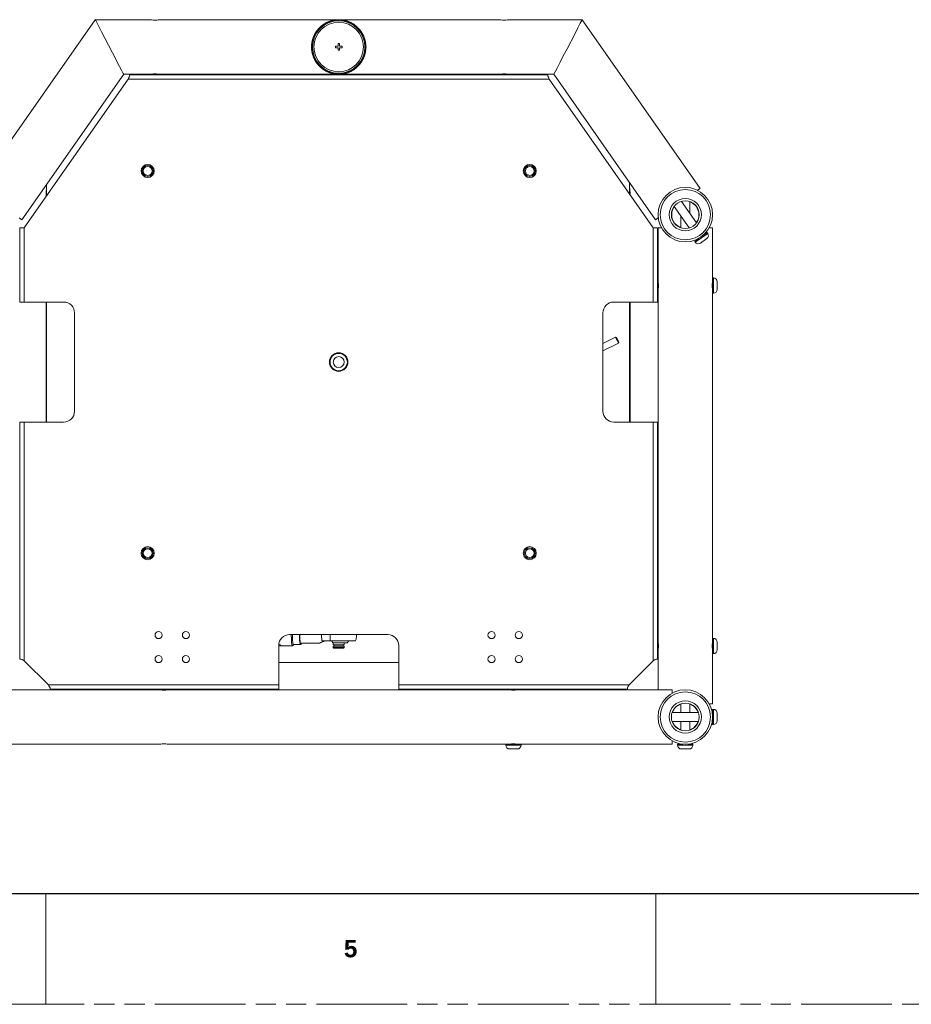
# Model space of a CAD drawing. Header units: millimetres. Extents: x 3925 to 5043, y -86 to 778.
# Tile 22 of 158: x 4338 to 4542, y -86 to 139. Entities that reach past the tile are written whole.
import ezdxf

# ---------------------------------------------------------------- set-up
doc = ezdxf.new("R2010")
doc.units = ezdxf.units.MM
doc.header["$LTSCALE"] = 46.255
doc.linetypes.add('PHANTOM', pattern=[0.8, 0.45, -0.05, 0.1, -0.05, 0.1, -0.05])
doc.layers.get('0').update_dxf_attribs({"linetype": 'CONTINUOUS'})
for name, color, linetype in [('140-154101-0DXF_CONTINUOUS_LINE', 7, 'CONTINUOUS'), ('H30-LEFT-COVDXF_CONTINUOUS_LINE', 7, 'CONTINUOUS'), ('H30-RIGHT-CODXF_CONTINUOUS_LINE', 7, 'CONTINUOUS'), ('H30K-TOP-COVDXF_CONTINUOUS_LINE', 7, 'CONTINUOUS')]:
    doc.layers.add(name, color=color, linetype=linetype)
doc.styles.add('SLDTEXTSTYLE0', font='arialbd.ttf', dxfattribs={"height": 5.5})

msp = doc.modelspace()

# ---------------------------------------------------------------- linework, layer by layer
at = {"color": 7, "linetype": 'Continuous', "lineweight": 30}
msp.add_line((3937.6114, -60.6394), (5029.8114, -60.6394), dxfattribs=at)
at = {"color": 7, "linetype": 'Continuous', "lineweight": 0}
for p, q in [((4344.0114, -60.6394), (4344.0114, -86.0394)), ((4483.7114, -60.6394), (4483.7114, -86.0394))]:
    msp.add_line(p, q, dxfattribs=at)
at = {"color": 7, "linetype": 'PHANTOM', "lineweight": 0}
msp.add_line((3924.9114, -86.0394), (5042.5114, -86.0394), dxfattribs=at)
at = {"layer": '140-154101-0DXF_CONTINUOUS_LINE', "color": 7, "linetype": 'Continuous', "lineweight": 0}
for p, q in [((4355.3324, 139.37), (4328.294, 100.7551)), ((4355.3324, 139.37), (4355.4262, 139.1896)), ((4355.3324, 139.37), (4367.9235, 139.37)), ((4370.0485, 139.37), (4410.6416, 139.37)), ((4406.7909, 137.4866), (4406.6523, 137.525)), ((4406.7548, 137.6259), (4406.7909, 137.4866)), ((4406.9376, 137.6263), (4406.8003, 137.6692)), ((4406.9062, 137.7666), (4406.9376, 137.6263)), ((4407.0889, 137.761), (4406.9531, 137.8084)), ((4407.0621, 137.9023), (4407.0889, 137.761)), ((4407.2445, 137.8906), (4407.1104, 137.9425)), ((4407.2224, 138.0327), (4407.2445, 137.8906)), ((4407.272, 138.0713), (4407.4044, 138.015)), ((4407.387, 138.1578), (4407.4044, 138.015)), ((4407.4378, 138.1947), (4407.5682, 138.134)), ((4407.5555, 138.2773), (4407.5682, 138.134)), ((4407.6076, 138.3126), (4407.7359, 138.2476)), ((4407.728, 138.3912), (4407.7359, 138.2476)), ((4407.7811, 138.4247), (4407.9068, 138.3558)), ((4407.9041, 138.4997), (4407.9073, 138.3559)), ((4407.9583, 138.5311), (4408.0824, 138.4576)), ((4408.0837, 138.6015), (4408.0821, 138.4576)), ((4408.139, 138.6315), (4408.2603, 138.5542)), ((4408.2666, 138.6979), (4408.2603, 138.5542)), ((4408.3228, 138.726), (4408.4415, 138.6446)), ((4408.4526, 138.7881), (4408.4415, 138.6446)), ((4408.5097, 138.8143), (4408.6256, 138.7291)), ((4408.6414, 138.8721), (4408.6256, 138.7291)), ((4408.6994, 138.8963), (4408.8124, 138.8073)), ((4408.8329, 138.9497), (4408.8124, 138.8073)), ((4408.8916, 138.9721), (4409.0017, 138.8794)), ((4409.0269, 139.021), (4409.0017, 138.8794)), ((4409.0863, 139.0414), (4409.1932, 138.9452)), ((4409.2232, 139.0859), (4409.1932, 138.9452)), ((4409.2832, 139.1043), (4409.3869, 139.0046)), ((4409.4214, 139.1442), (4409.3869, 139.0046)), ((4409.4821, 139.1606), (4409.5824, 139.0575)), ((4409.6215, 139.196), (4409.5824, 139.0575)), ((4409.6827, 139.2104), (4409.7795, 139.104)), ((4409.8232, 139.2411), (4409.7795, 139.104)), ((4409.8848, 139.2534), (4409.9781, 139.1439)), ((4410.0263, 139.2795), (4409.9781, 139.1439)), ((4410.0883, 139.2898), (4410.1779, 139.1773)), ((4410.2305, 139.3111), (4410.1779, 139.1773)), ((4410.2928, 139.3194), (4410.3786, 139.204)), ((4410.3786, 139.204), (4410.4357, 139.336)), ((4410.4982, 139.3423), (4410.5802, 139.224)), ((4410.5802, 139.224), (4410.6416, 139.3541)), ((4410.7043, 139.37), (4410.8479, 139.37)), ((4410.7043, 139.3583), (4410.7823, 139.2374)), ((4410.7823, 139.2374), (4410.8479, 139.3654)), ((4410.9107, 139.37), (4411.2612, 139.37)), ((4410.9107, 139.3675), (4410.9847, 139.2441)), ((4410.9847, 139.2441), (4411.0546, 139.3699)), ((4411.1174, 139.3699), (4411.1872, 139.2441)), ((4411.1872, 139.2441), (4411.2612, 139.3675)), ((4411.324, 139.37), (4411.4677, 139.37)), ((4411.324, 139.3654), (4411.3897, 139.2374)), ((4411.3897, 139.2374), (4411.4677, 139.3583)), ((4411.5304, 139.37), (4447.9235, 139.37)), ((4411.5304, 139.3541), (4411.5918, 139.224)), ((4411.5918, 139.224), (4411.6737, 139.3423)), ((4411.7363, 139.336), (4411.7933, 139.204)), ((4411.7933, 139.204), (4411.8792, 139.3194)), ((4411.9941, 139.1773), (4411.9414, 139.3111)), ((4411.9941, 139.1773), (4412.0837, 139.2898)), ((4412.1939, 139.1439), (4412.1457, 139.2795)), ((4412.1939, 139.1439), (4412.2871, 139.2534)), ((4412.3924, 139.104), (4412.3487, 139.2411)), ((4412.3924, 139.104), (4412.4893, 139.2104)), ((4412.5896, 139.0575), (4412.5504, 139.196)), ((4412.5896, 139.0575), (4412.6899, 139.1606)), ((4412.7851, 139.0046), (4412.7505, 139.1442)), ((4412.7851, 139.0046), (4412.8887, 139.1043)), ((4412.9787, 138.9452), (4412.9488, 139.0859)), ((4412.9787, 138.9452), (4413.0856, 139.0414)), ((4413.1703, 138.8794), (4413.145, 139.021)), ((4413.1703, 138.8794), (4413.2803, 138.9721)), ((4413.3596, 138.8073), (4413.339, 138.9497)), ((4413.3596, 138.8073), (4413.4726, 138.8963)), ((4413.5464, 138.7291), (4413.5305, 138.8721)), ((4413.5464, 138.7291), (4413.6623, 138.8143)), ((4413.7305, 138.6446), (4413.7194, 138.7881)), ((4413.7305, 138.6446), (4413.8491, 138.726)), ((4413.9117, 138.5542), (4413.9054, 138.6979)), ((4413.9117, 138.5542), (4414.033, 138.6315)), ((4414.0898, 138.4576), (4414.0882, 138.6015)), ((4414.089, 138.4576), (4414.2136, 138.5311)), ((4414.2647, 138.3559), (4414.2678, 138.4997)), ((4414.2663, 138.3558), (4414.3908, 138.4247)), ((4414.436, 138.2476), (4414.444, 138.3912)), ((4414.436, 138.2476), (4414.5644, 138.3126)), ((4414.6037, 138.134), (4414.6164, 138.2773)), ((4414.6037, 138.134), (4414.7342, 138.1947)), ((4414.7676, 138.015), (4414.785, 138.1578)), ((4414.7676, 138.015), (4414.9, 138.0713)), ((4414.9274, 137.8906), (4414.9495, 138.0327)), ((4415.0616, 137.9425), (4414.9274, 137.8906)), ((4415.0831, 137.761), (4415.1099, 137.9023)), ((4415.2189, 137.8084), (4415.0831, 137.761)), ((4415.2343, 137.6263), (4415.2658, 137.7666)), ((4415.3716, 137.6692), (4415.2343, 137.6263)), ((4415.3811, 137.4866), (4415.4171, 137.6259)), ((4415.5197, 137.525), (4415.3811, 137.4866)), ((4450.0485, 139.37), (4466.8395, 139.37)), ((4493.878, 100.7551), (4466.8395, 139.37)), ((4405.3618, 135.2992), (4405.2197, 135.2763)), ((4405.3618, 135.2992), (4405.2709, 135.4107)), ((4405.437, 135.4873), (4405.2942, 135.4691)), ((4405.437, 135.4873), (4405.3498, 135.6018)), ((4405.5183, 135.6727), (4405.3751, 135.6593)), ((4405.5183, 135.6727), (4405.435, 135.7901)), ((4405.6058, 135.8554), (4405.4622, 135.8467)), ((4405.6058, 135.8554), (4405.5264, 135.9754)), ((4405.6992, 136.0351), (4405.5554, 136.0312)), ((4405.6992, 136.0351), (4405.6239, 136.1577)), ((4405.7985, 136.2116), (4405.6546, 136.2124)), ((4405.7985, 136.212), (4405.7273, 136.3366)), ((4405.9036, 136.3848), (4405.7599, 136.3903)), ((4405.9036, 136.3848), (4405.8366, 136.512)), ((4406.0144, 136.5543), (4405.8709, 136.5646)), ((4406.0144, 136.5543), (4405.9516, 136.6837)), ((4406.1307, 136.7201), (4405.9877, 136.7352)), ((4406.1307, 136.7201), (4406.0722, 136.8516)), ((4406.2525, 136.882), (4406.11, 136.9018)), ((4406.2525, 136.882), (4406.1984, 137.0153)), ((4406.3795, 137.0398), (4406.2378, 137.0642)), ((4406.3298, 137.1748), (4406.3795, 137.0398)), ((4406.5117, 137.1932), (4406.3708, 137.2224)), ((4406.4665, 137.3298), (4406.5117, 137.1932)), ((4406.6489, 137.3422), (4406.509, 137.376)), ((4406.6082, 137.4802), (4406.6489, 137.3422)), ((4415.5231, 137.3422), (4415.5638, 137.4802)), ((4415.6629, 137.376), (4415.5231, 137.3422)), ((4415.6603, 137.1932), (4415.7055, 137.3298)), ((4415.8011, 137.2224), (4415.6603, 137.1932)), ((4415.7924, 137.0398), (4415.8421, 137.1748)), ((4415.9342, 137.0642), (4415.7924, 137.0398)), ((4415.9736, 137.0153), (4415.9195, 136.882)), ((4416.062, 136.9018), (4415.9195, 136.882)), ((4416.0997, 136.8516), (4416.0412, 136.7201)), ((4416.1843, 136.7352), (4416.0412, 136.7201)), ((4416.2204, 136.6837), (4416.1575, 136.5543)), ((4416.301, 136.5646), (4416.1575, 136.5543)), ((4416.3354, 136.512), (4416.2683, 136.3848)), ((4416.4121, 136.3903), (4416.2683, 136.3848)), ((4416.4447, 136.3366), (4416.3735, 136.2118)), ((4416.5174, 136.2124), (4416.3735, 136.2116)), ((4416.5481, 136.1577), (4416.4728, 136.0351)), ((4416.6166, 136.0312), (4416.4728, 136.0351)), ((4416.6455, 135.9754), (4416.5662, 135.8554)), ((4416.7098, 135.8467), (4416.5662, 135.8554)), ((4416.7369, 135.7901), (4416.6536, 135.6727)), ((4416.7969, 135.6593), (4416.6536, 135.6727)), ((4416.8221, 135.6018), (4416.735, 135.4873)), ((4416.8777, 135.4691), (4416.735, 135.4873)), ((4416.901, 135.4107), (4416.8102, 135.2992)), ((4416.9522, 135.2763), (4416.8102, 135.2992)), ((4404.8364, 133.0483), (4404.961, 133.12)), ((4404.961, 133.12), (4404.8365, 133.1918)), ((4404.8374, 133.2544), (4404.9643, 133.3225)), ((4404.9643, 133.3225), (4404.8422, 133.3985)), ((4404.8453, 133.4612), (4404.9744, 133.5248)), ((4404.9744, 133.5248), (4404.8548, 133.6048)), ((4404.86, 133.6674), (4404.9911, 133.7266)), ((4404.9911, 133.7266), (4404.8742, 133.8105)), ((4404.8815, 133.8729), (4405.0145, 133.9278)), ((4405.0145, 133.9278), (4404.9005, 134.0155)), ((4405.0445, 134.1281), (4404.9098, 134.0777)), ((4405.0445, 134.1281), (4404.9335, 134.2195)), ((4405.0812, 134.3273), (4404.9448, 134.2813)), ((4405.0812, 134.3273), (4404.9732, 134.4224)), ((4405.1244, 134.5252), (4404.9866, 134.4837)), ((4405.1244, 134.5252), (4405.0196, 134.6238)), ((4405.1741, 134.7215), (4405.035, 134.6847)), ((4405.1741, 134.7215), (4405.0726, 134.8235)), ((4405.2303, 134.9161), (4405.0901, 134.8839)), ((4405.2303, 134.9161), (4405.1322, 135.0214)), ((4405.2928, 135.1087), (4405.1517, 135.0812)), ((4405.2928, 135.1087), (4405.1984, 135.2172)), ((4410.3235, 132.9575), (4410.3235, 133.2825)), ((4410.3235, 133.2825), (4410.9235, 133.2825)), ((4410.9235, 133.2825), (4410.9235, 133.8825)), ((4410.9235, 133.8825), (4411.2485, 133.8825)), ((4411.2485, 133.8825), (4411.2485, 133.2825)), ((4411.2485, 133.2825), (4411.8485, 133.2825)), ((4411.8485, 133.2825), (4411.8485, 132.9575)), ((4416.9736, 135.2172), (4416.8791, 135.1087)), ((4417.0203, 135.0812), (4416.8791, 135.1087)), ((4417.0397, 135.0214), (4416.9417, 134.9161)), ((4417.0819, 134.8839), (4416.9417, 134.9161)), ((4417.0993, 134.8235), (4416.9979, 134.7215)), ((4417.1369, 134.6847), (4416.9979, 134.7215)), ((4417.1524, 134.6238), (4417.0476, 134.5252)), ((4417.1854, 134.4837), (4417.0476, 134.5252)), ((4417.1988, 134.4224), (4417.0908, 134.3273)), ((4417.2271, 134.2813), (4417.0908, 134.3273)), ((4417.2385, 134.2195), (4417.1274, 134.1281)), ((4417.2622, 134.0777), (4417.1274, 134.1281)), ((4417.2715, 134.0155), (4417.1575, 133.9278)), ((4417.1575, 133.9278), (4417.2905, 133.8729)), ((4417.2977, 133.8105), (4417.1809, 133.7266)), ((4417.1809, 133.7266), (4417.312, 133.6674)), ((4417.3171, 133.6048), (4417.1976, 133.5248)), ((4417.1976, 133.5248), (4417.3267, 133.4612)), ((4417.3298, 133.3985), (4417.2076, 133.3225)), ((4417.2076, 133.3225), (4417.3347, 133.2546)), ((4417.3356, 133.1916), (4417.211, 133.12)), ((4417.211, 133.12), (4417.3354, 133.0481)), ((4404.9643, 132.9174), (4404.8372, 132.9853)), ((4404.8422, 132.8414), (4404.9643, 132.9174)), ((4404.9744, 132.7151), (4404.8453, 132.7787)), ((4404.8548, 132.6351), (4404.9744, 132.7151)), ((4404.9911, 132.5133), (4404.86, 132.5725)), ((4404.8742, 132.4294), (4404.9911, 132.5133)), ((4405.0145, 132.3121), (4404.8815, 132.367)), ((4404.9005, 132.2244), (4405.0145, 132.3121)), ((4404.9098, 132.1623), (4405.0445, 132.1118)), ((4404.9335, 132.0204), (4405.0445, 132.1118)), ((4404.9448, 131.9586), (4405.0812, 131.9126)), ((4404.9732, 131.8175), (4405.0812, 131.9126)), ((4404.9866, 131.7562), (4405.1244, 131.7147)), ((4405.0196, 131.6161), (4405.1244, 131.7147)), ((4405.035, 131.5552), (4405.1741, 131.5184)), ((4405.0726, 131.4164), (4405.1741, 131.5184)), ((4405.0901, 131.356), (4405.2303, 131.3238)), ((4405.1322, 131.2185), (4405.2303, 131.3238)), ((4405.1517, 131.1587), (4405.2928, 131.1312)), ((4405.1984, 131.0227), (4405.2928, 131.1312)), ((4405.2197, 130.9636), (4405.3618, 130.9407)), ((4405.2709, 130.8292), (4405.3618, 130.9407)), ((4405.2942, 130.7708), (4405.437, 130.7526)), ((4405.3498, 130.6382), (4405.437, 130.7526)), ((4410.9235, 132.9575), (4410.3235, 132.9575)), ((4410.9235, 132.3575), (4410.9235, 132.9575)), ((4411.2485, 132.3575), (4410.9235, 132.3575)), ((4411.2485, 132.9575), (4411.2485, 132.3575)), ((4411.8485, 132.9575), (4411.2485, 132.9575)), ((4416.735, 130.7526), (4416.8777, 130.7708)), ((4416.735, 130.7526), (4416.8221, 130.6382)), ((4416.8102, 130.9407), (4416.9522, 130.9636)), ((4416.8102, 130.9407), (4416.901, 130.8292)), ((4416.8791, 131.1312), (4417.0203, 131.1587)), ((4416.8791, 131.1312), (4416.9736, 131.0227)), ((4416.9417, 131.3238), (4417.0819, 131.356)), ((4416.9417, 131.3238), (4417.0397, 131.2185)), ((4416.9979, 131.5184), (4417.1369, 131.5552)), ((4416.9979, 131.5184), (4417.0993, 131.4164)), ((4417.0476, 131.7147), (4417.1854, 131.7562)), ((4417.0476, 131.7147), (4417.1524, 131.6161)), ((4417.0908, 131.9126), (4417.2271, 131.9586)), ((4417.0908, 131.9126), (4417.1988, 131.8175)), ((4417.1274, 132.1118), (4417.2622, 132.1623)), ((4417.1274, 132.1118), (4417.2385, 132.0204)), ((4417.2905, 132.367), (4417.1575, 132.3121)), ((4417.1575, 132.3121), (4417.2715, 132.2244)), ((4417.312, 132.5725), (4417.1809, 132.5133)), ((4417.1809, 132.5133), (4417.2977, 132.4294)), ((4417.3267, 132.7787), (4417.1976, 132.7151)), ((4417.1976, 132.7151), (4417.3171, 132.6351)), ((4417.3345, 132.9855), (4417.2076, 132.9174)), ((4417.2076, 132.9174), (4417.3298, 132.8414)), ((4405.3751, 130.5806), (4405.5183, 130.5672)), ((4405.435, 130.4499), (4405.5183, 130.5672)), ((4405.4622, 130.3932), (4405.6058, 130.3845)), ((4405.5264, 130.2645), (4405.6058, 130.3845)), ((4405.5554, 130.2087), (4405.6992, 130.2048)), ((4405.6239, 130.0822), (4405.6992, 130.2048)), ((4405.6546, 130.0275), (4405.7985, 130.0283)), ((4405.7273, 129.9033), (4405.7985, 130.0281)), ((4405.7599, 129.8496), (4405.9036, 129.8551)), ((4405.8366, 129.7279), (4405.9036, 129.8551)), ((4405.8709, 129.6753), (4406.0144, 129.6856)), ((4405.9516, 129.5562), (4406.0144, 129.6856)), ((4405.9877, 129.5047), (4406.1307, 129.5198)), ((4406.0722, 129.3883), (4406.1307, 129.5198)), ((4406.11, 129.3381), (4406.2525, 129.3579)), ((4406.1984, 129.2246), (4406.2525, 129.3579)), ((4406.2378, 129.1757), (4406.3795, 129.2001)), ((4406.3795, 129.2001), (4406.3298, 129.0651)), ((4406.3708, 129.0175), (4406.5117, 129.0467)), ((4406.5117, 129.0467), (4406.4665, 128.9101)), ((4406.509, 128.8639), (4406.6489, 128.8977)), ((4406.6489, 128.8977), (4406.6082, 128.7597)), ((4406.6523, 128.7149), (4406.7909, 128.7533)), ((4406.7909, 128.7533), (4406.7548, 128.614)), ((4406.8003, 128.5707), (4406.9376, 128.6136)), ((4406.9376, 128.6136), (4406.9062, 128.4733)), ((4415.2658, 128.4733), (4415.2343, 128.6136)), ((4415.2343, 128.6136), (4415.3716, 128.5707)), ((4415.4171, 128.614), (4415.3811, 128.7533)), ((4415.3811, 128.7533), (4415.5197, 128.7149)), ((4415.5638, 128.7597), (4415.5231, 128.8977)), ((4415.5231, 128.8977), (4415.6629, 128.8639)), ((4415.7055, 128.9101), (4415.6603, 129.0467)), ((4415.6603, 129.0467), (4415.8011, 129.0175)), ((4415.8421, 129.0651), (4415.7924, 129.2001)), ((4415.7924, 129.2001), (4415.9342, 129.1757)), ((4415.9195, 129.3579), (4415.9736, 129.2246)), ((4415.9195, 129.3579), (4416.062, 129.3381)), ((4416.0412, 129.5198), (4416.0997, 129.3883)), ((4416.0412, 129.5198), (4416.1843, 129.5047)), ((4416.1575, 129.6856), (4416.2204, 129.5562)), ((4416.1575, 129.6856), (4416.301, 129.6753)), ((4416.2683, 129.8551), (4416.3354, 129.7279)), ((4416.2683, 129.8551), (4416.4121, 129.8496)), ((4416.3735, 130.0283), (4416.5174, 130.0275)), ((4416.3735, 130.0279), (4416.4447, 129.9033)), ((4416.4728, 130.2048), (4416.6166, 130.2087)), ((4416.4728, 130.2048), (4416.5481, 130.0822)), ((4416.5662, 130.3845), (4416.7098, 130.3932)), ((4416.5662, 130.3845), (4416.6455, 130.2645)), ((4416.6536, 130.5672), (4416.7969, 130.5806)), ((4416.6536, 130.5672), (4416.7369, 130.4499)), ((4338.5334, 93.5853), (4361.8395, 126.87)), ((4367.9235, 126.87), (4361.8395, 126.87)), ((4363.1594, 126.7385), (4363.1594, 126.4456)), ((4363.1594, 126.7385), (4459.0126, 126.7385)), ((4367.9235, 126.87), (4368.003, 126.883)), ((4410.6416, 126.87), (4370.0485, 126.87)), ((4406.9531, 128.4315), (4407.0889, 128.4789)), ((4407.0889, 128.4789), (4407.0621, 128.3376)), ((4407.1104, 128.2974), (4407.2445, 128.3493)), ((4407.2445, 128.3493), (4407.2224, 128.2072)), ((4407.4044, 128.2249), (4407.272, 128.1686)), ((4407.4044, 128.2249), (4407.387, 128.0821)), ((4407.5682, 128.1059), (4407.4378, 128.0452)), ((4407.5682, 128.1059), (4407.5555, 127.9626)), ((4407.7359, 127.9923), (4407.6076, 127.9274)), ((4407.7359, 127.9923), (4407.728, 127.8487)), ((4407.9057, 127.8841), (4407.7811, 127.8152)), ((4407.9073, 127.884), (4407.9041, 127.7402)), ((4408.0829, 127.7823), (4407.9583, 127.7088)), ((4408.0821, 127.7823), (4408.0837, 127.6384)), ((4408.2603, 127.6857), (4408.139, 127.6084)), ((4408.2603, 127.6857), (4408.2666, 127.542)), ((4408.4415, 127.5953), (4408.3228, 127.5139)), ((4408.4415, 127.5953), (4408.4526, 127.4518)), ((4408.6256, 127.5108), (4408.5097, 127.4256)), ((4408.6256, 127.5108), (4408.6414, 127.3679)), ((4408.8124, 127.4326), (4408.6994, 127.3436)), ((4408.8124, 127.4326), (4408.8329, 127.2902)), ((4409.0017, 127.3605), (4408.8916, 127.2678)), ((4409.0017, 127.3605), (4409.0269, 127.2189)), ((4409.1932, 127.2947), (4409.0863, 127.1985)), ((4409.1932, 127.2947), (4409.2232, 127.154)), ((4409.3869, 127.2353), (4409.2832, 127.1356)), ((4409.3869, 127.2353), (4409.4214, 127.0957)), ((4409.5824, 127.1824), (4409.4821, 127.0793)), ((4409.5824, 127.1824), (4409.6215, 127.0439)), ((4409.7795, 127.1359), (4409.6827, 127.0295)), ((4409.7795, 127.1359), (4409.8232, 126.9988)), ((4409.9781, 127.096), (4409.8848, 126.9865)), ((4409.9781, 127.096), (4410.0263, 126.9604)), ((4410.1779, 127.0626), (4410.0883, 126.9501)), ((4410.1779, 127.0626), (4410.2305, 126.9288)), ((4410.3786, 127.0359), (4410.2928, 126.9205)), ((4410.4357, 126.9039), (4410.3786, 127.0359)), ((4410.5802, 127.0159), (4410.4982, 126.8977)), ((4410.6416, 126.8858), (4410.5802, 127.0159)), ((4410.7823, 127.0025), (4410.7043, 126.8816)), ((4410.8479, 126.87), (4410.7043, 126.87)), ((4410.8479, 126.8745), (4410.7823, 127.0025)), ((4410.9847, 126.9958), (4410.9107, 126.8724)), ((4410.9107, 126.87), (4411.2612, 126.87)), ((4411.0546, 126.87), (4410.9847, 126.9958)), ((4411.1872, 126.9958), (4411.1174, 126.87)), ((4411.2612, 126.8724), (4411.1872, 126.9958)), ((4411.3897, 127.0025), (4411.324, 126.8745)), ((4411.4677, 126.87), (4411.324, 126.87)), ((4411.4677, 126.8816), (4411.3897, 127.0025)), ((4411.5918, 127.0159), (4411.5304, 126.8858)), ((4447.9235, 126.87), (4411.5304, 126.87)), ((4411.6737, 126.8977), (4411.5918, 127.0159)), ((4411.7933, 127.0359), (4411.7363, 126.9039)), ((4411.8792, 126.9205), (4411.7933, 127.0359)), ((4411.9414, 126.9288), (4411.9941, 127.0626)), ((4412.0837, 126.9501), (4411.9941, 127.0626)), ((4412.1457, 126.9604), (4412.1939, 127.096)), ((4412.2871, 126.9865), (4412.1939, 127.096)), ((4412.3487, 126.9988), (4412.3924, 127.1359)), ((4412.4893, 127.0295), (4412.3924, 127.1359)), ((4412.5504, 127.0439), (4412.5896, 127.1824)), ((4412.6899, 127.0793), (4412.5896, 127.1824)), ((4412.7505, 127.0957), (4412.7851, 127.2353)), ((4412.8887, 127.1356), (4412.7851, 127.2353)), ((4412.9488, 127.154), (4412.9787, 127.2947)), ((4413.0856, 127.1985), (4412.9787, 127.2947)), ((4413.145, 127.2189), (4413.1703, 127.3605)), ((4413.2803, 127.2678), (4413.1703, 127.3605)), ((4413.339, 127.2902), (4413.3596, 127.4326)), ((4413.4726, 127.3436), (4413.3596, 127.4326)), ((4413.5305, 127.3679), (4413.5464, 127.5108)), ((4413.6623, 127.4256), (4413.5464, 127.5108)), ((4413.7194, 127.4518), (4413.7305, 127.5953)), ((4413.8491, 127.5139), (4413.7305, 127.5953)), ((4413.9054, 127.542), (4413.9117, 127.6857)), ((4414.033, 127.6084), (4413.9117, 127.6857)), ((4414.0882, 127.6384), (4414.0898, 127.7823)), ((4414.2136, 127.7088), (4414.0896, 127.7823)), ((4414.2678, 127.7402), (4414.2647, 127.884)), ((4414.3908, 127.8152), (4414.2652, 127.8841)), ((4414.444, 127.8487), (4414.436, 127.9923)), ((4414.5644, 127.9274), (4414.436, 127.9923)), ((4414.6164, 127.9626), (4414.6037, 128.1059)), ((4414.7342, 128.0452), (4414.6037, 128.1059)), ((4414.785, 128.0821), (4414.7676, 128.2249)), ((4414.9, 128.1686), (4414.7676, 128.2249)), ((4414.9495, 128.2072), (4414.9274, 128.3493)), ((4414.9274, 128.3493), (4415.0616, 128.2974)), ((4415.1099, 128.3376), (4415.0831, 128.4789)), ((4415.0831, 128.4789), (4415.2189, 128.4315)), ((4447.9235, 126.87), (4448.003, 126.883)), ((4460.3324, 126.87), (4450.0485, 126.87)), ((4459.0126, 126.4456), (4459.0126, 126.7385)), ((4460.3324, 126.87), (4483.6386, 93.5853)), ((4339.086, 91.7488), (4362.8858, 125.7385)), ((4362.8858, 125.7385), (4362.977, 125.9973)), ((4459.2862, 125.7385), (4362.8858, 125.7385)), ((4459.195, 125.9973), (4459.2862, 125.7385)), ((4459.2862, 125.7385), (4483.086, 91.7488)), ((4344.1841, 101.6554), (4344.1841, 99.0297)), ((4477.6841, 99.4636), (4477.6841, 102.0892)), ((4493.2636, 100.3249), (4493.878, 100.7551)), ((4489.5762, 97.7456), (4493.0145, 92.835)), ((4491.461, 95.0538), (4491.461, 97.7643)), ((4487.9334, 96.6048), (4491.3631, 91.7067)), ((4337.919, 94.0155), (4338.5334, 93.5853)), ((4483.6386, 93.5853), (4484.2529, 94.0155)), ((4489.461, 91.7476), (4489.461, 94.4232)), ((4338.086, 74.7385), (4338.086, 91.7488)), ((4339.086, 91.7488), (4338.086, 91.7488)), ((4339.086, 91.7488), (4339.086, 74.7385)), ((4484.086, 91.7488), (4483.086, 91.7488)), ((4483.086, 74.7385), (4483.086, 91.7488)), ((4484.086, 91.7488), (4484.086, 74.7385)), ((4484.211, 90.9885), (4484.211, 79.551)), ((4484.9781, 91.7385), (4484.2561, 91.7385)), ((4492.727, 88.4512), (4495.5941, 90.4587)), ((4495.4793, 90.6225), (4494.4902, 89.9299)), ((4495.5941, 90.4587), (4495.4793, 90.6225)), ((4496.6658, 91.7385), (4495.9439, 91.7385)), ((4496.711, -16.5115), (4496.711, 90.9885)), ((4493.6014, 89.3076), (4492.6123, 88.615)), ((4492.727, 88.4512), (4492.6123, 88.615)), ((4493.9457, 88.2363), (4495.3792, 89.2401)), ((4484.086, 79.4885), (4484.211, 79.4885)), ((4484.211, 79.551), (4484.224, 79.4715)), ((4484.224, 79.4715), (4484.256, 79.2426)), ((4484.256, 79.2426), (4484.2885, 78.8948)), ((4484.2885, 78.8948), (4484.302, 78.4883)), ((4496.62, 78.4885), (4496.6334, 78.8944)), ((4496.911, 80.2385), (4496.711, 80.2385)), ((4496.911, 80.2385), (4496.911, 76.7385)), ((4497.786, 77.6135), (4497.786, 79.3635)), ((4484.211, 77.4885), (4484.086, 77.4885)), ((4484.2238, 77.5044), (4484.211, 77.426)), ((4484.211, 77.4258), (4484.211, -2.949)), ((4484.2557, 77.7322), (4484.2238, 77.5044)), ((4484.2885, 78.0825), (4484.2557, 77.7322)), ((4484.302, 78.4884), (4484.2885, 78.0825)), ((4496.6335, 78.0818), (4496.62, 78.4885)), ((4496.6659, 77.7353), (4496.6335, 78.0818)), ((4496.711, 76.7385), (4496.911, 76.7385)), ((4338.086, 74.7385), (4348.086, 74.7385)), ((4344.1841, 74.7385), (4344.1841, 47.2385)), ((4474.086, 74.7385), (4484.086, 74.7385)), ((4477.6841, 47.2385), (4477.6841, 74.7385)), ((4350.586, 72.2385), (4350.586, 49.7385)), ((4471.586, 49.7385), (4471.586, 72.2385)), ((4474.5022, 66.681), (4471.586, 65.2051)), ((4474.6703, 66.6259), (4474.5023, 66.681)), ((4474.6568, 66.3639), (4474.8278, 66.0239)), ((4474.736, 66.5032), (4474.8367, 66.3073)), ((4475.0025, 65.6805), (4474.8278, 66.0239)), ((4474.8367, 66.3073), (4474.9633, 66.0582)), ((4474.9633, 66.0582), (4475.0863, 65.8139)), ((4475.1246, 65.4438), (4475.0025, 65.6805)), ((4475.2347, 65.5107), (4475.1796, 65.3427)), ((4475.2343, 65.5114), (4475.2253, 65.5264)), ((4475.2296, 65.5229), (4475.2343, 65.5114)), ((4475.1796, 65.3426), (4471.586, 63.524)), ((4338.086, -6.9958), (4338.086, 47.2385)), ((4348.086, 47.2385), (4338.086, 47.2385)), ((4339.086, 47.2385), (4339.086, -7.3865)), ((4484.086, 47.2385), (4474.086, 47.2385)), ((4483.086, -7.3865), (4483.086, 47.2385)), ((4484.086, 47.2385), (4484.086, -6.9958)), ((4399.836, -1.3865), (4422.336, -1.3865)), ((4400.4885, -1.3865), (4400.4885, -1.8829)), ((4400.4885, -1.8829), (4400.512, -2.5907)), ((4409.1206, -1.3865), (4409.1197, -1.5115)), ((4415.1722, -1.5115), (4415.1687, -1.3865)), ((4397.336, -13.8865), (4397.336, -3.8865)), ((4397.336, -3.9441), (4397.4741, -3.9413)), ((4400.4801, -4.0115), (4397.336, -4.0115)), ((4397.4949, -3.9915), (4397.339, -3.9959)), ((4397.3872, -3.5645), (4397.6174, -3.6583)), ((4397.6174, -3.6583), (4397.7282, -3.738)), ((4397.766, -3.8521), (4397.7706, -3.8307)), ((4400.3512, -3.672), (4400.2861, -3.1441)), ((4400.5065, -3.9982), (4400.4801, -4.0115)), ((4400.7525, -3.7496), (4400.5065, -3.9982)), ((4400.6201, -3.6365), (4402.4539, -3.6365)), ((4400.729, -3.7615), (4400.653, -3.6365)), ((4400.7525, -3.7495), (4400.729, -3.7615)), ((4400.8045, -3.6365), (4400.7525, -3.7495)), ((4406.6224, -3.3865), (4402.3452, -3.3865)), ((4402.4895, -3.3865), (4402.4539, -3.6365)), ((4407.2306, -2.824), (4414.9352, -2.824)), ((4409.4428, -2.824), (4409.8166, -3.2615)), ((4409.8315, -3.2615), (4413.0269, -3.2615)), ((4409.836, -3.7615), (4409.836, -3.2792)), ((4412.336, -3.7615), (4409.836, -3.7615)), ((4409.836, -4.0615), (4412.336, -4.0615)), ((4409.836, -4.3865), (4409.836, -4.0615)), ((4409.836, -4.3865), (4412.336, -4.3865)), ((4409.961, -4.5115), (4409.836, -4.3865)), ((4410.086, -3.7615), (4410.086, -4.0615)), ((4412.086, -4.0615), (4412.086, -3.7615)), ((4412.211, -4.5115), (4412.336, -4.3865)), ((4412.336, -3.7615), (4412.336, -3.2615)), ((4412.336, -4.3865), (4412.336, -4.0615)), ((4413.0279, -3.2615), (4413.4016, -2.824)), ((4424.836, -3.8865), (4424.836, -13.8865)), ((4484.086, -3.0115), (4484.211, -3.0115)), ((4484.211, -2.949), (4484.224, -3.0285)), ((4484.224, -3.0285), (4484.256, -3.2574)), ((4484.2885, -4.4175), (4484.2557, -4.7678)), ((4484.256, -3.2574), (4484.2885, -3.6052)), ((4484.2885, -3.6052), (4484.302, -4.0117)), ((4484.302, -4.0116), (4484.2885, -4.4175)), ((4496.62, -4.0115), (4496.6334, -3.6056)), ((4496.6335, -4.4182), (4496.62, -4.0115)), ((4496.6659, -4.7647), (4496.6335, -4.4182)), ((4496.911, -2.2615), (4496.711, -2.2615)), ((4496.911, -2.2615), (4496.911, -5.7615)), ((4497.786, -4.8865), (4497.786, -3.1365)), ((4409.961, -4.5115), (4412.2109, -4.5115)), ((4484.211, -5.0115), (4484.086, -5.0115)), ((4484.2235, -4.9974), (4484.211, -5.074)), ((4484.211, -5.0742), (4484.211, -14.0115)), ((4484.2557, -4.7678), (4484.2235, -4.9974)), ((4496.711, -5.7615), (4496.911, -5.7615)), ((4338.086, -6.9958), (4338.3789, -6.9958)), ((4339.086, -7.3865), (4338.8272, -7.2563)), ((4344.586, -12.8865), (4339.086, -7.3865)), ((4369.5682, -7.7615), (4370.1056, -7.7615)), ((4375.8182, -7.7615), (4376.3556, -7.7615)), ((4397.336, -7.7615), (4424.836, -7.7615)), ((4445.8182, -7.7615), (4446.3555, -7.7615)), ((4452.0682, -7.7615), (4452.6055, -7.7615)), ((4483.086, -7.3865), (4477.586, -12.8865)), ((4483.3448, -7.2563), (4483.086, -7.3865)), ((4483.7931, -6.9958), (4484.086, -6.9958)), ((4344.7162, -13.1453), (4344.586, -12.8865)), ((4344.586, -12.8865), (4397.336, -12.8865)), ((4424.836, -12.8865), (4477.586, -12.8865)), ((4477.586, -12.8865), (4477.4557, -13.1453)), ((4334.711, -14.0115), (4370.0235, -14.0115)), ((4344.9767, -13.5936), (4344.9767, -13.8865)), ((4344.9767, -13.8865), (4397.336, -13.8865)), ((4370.6807, -14.0891), (4370.3337, -14.0567)), ((4371.086, -14.1025), (4370.6807, -14.0891)), ((4371.4926, -14.089), (4371.086, -14.1025)), ((4371.8387, -14.0567), (4371.4926, -14.089)), ((4372.0691, -14.0246), (4371.8387, -14.0567)), ((4372.1485, -14.0115), (4372.0691, -14.0246)), ((4372.1485, -14.0115), (4450.0235, -14.0115)), ((4424.836, -13.8865), (4477.1952, -13.8865)), ((4450.1033, -14.0246), (4450.0235, -14.0115)), ((4450.086, -14.0115), (4450.086, -13.8865)), ((4450.3337, -14.0567), (4450.1033, -14.0246)), ((4450.6807, -14.0891), (4450.3337, -14.0567)), ((4451.086, -14.1025), (4450.6807, -14.0891)), ((4451.086, -14.1025), (4451.4962, -14.0888)), ((4451.4962, -14.0888), (4451.8375, -14.0569)), ((4451.8375, -14.0569), (4452.0663, -14.0249)), ((4452.0663, -14.0249), (4452.1485, -14.0115)), ((4452.086, -13.8865), (4452.086, -14.0115)), ((4452.1485, -14.0115), (4487.461, -14.0115)), ((4477.1952, -13.8865), (4477.1952, -13.5936)), ((4487.461, -14.7786), (4487.461, -14.0115)), ((4489.461, -17.2792), (4489.461, -19.2615)), ((4491.461, -17.2532), (4491.461, -19.2615)), ((4495.9439, -17.2615), (4496.6658, -17.2615)), ((4487.4389, -19.2615), (4493.4527, -19.2615)), ((4496.6211, -19.2615), (4496.711, -19.2615)), ((4496.911, -18.5115), (4496.711, -18.5115)), ((4496.711, -18.5115), (4496.711, -19.7191)), ((4496.911, -22.0115), (4496.911, -18.5115)), ((4497.786, -21.1365), (4497.786, -19.3865)), ((4487.4389, -21.2615), (4493.4414, -21.2615)), ((4489.461, -21.2615), (4489.461, -23.2439)), ((4491.461, -21.2615), (4491.461, -23.2638)), ((4496.6207, -21.2615), (4496.711, -21.2615)), ((4496.711, -20.804), (4496.711, -22.0115)), ((4496.911, -22.0115), (4496.711, -22.0115)), ((4370.0234, -26.5115), (4335.461, -26.5115)), ((4486.711, -26.5115), (4372.1485, -26.5115)), ((4449.336, -26.5115), (4449.336, -26.7115)), ((4452.836, -26.7115), (4449.336, -26.7115)), ((4450.3333, -26.4664), (4450.6789, -26.434)), ((4450.6789, -26.434), (4451.086, -26.4206)), ((4451.086, -26.4206), (4451.4908, -26.4338)), ((4452.836, -26.7115), (4452.836, -26.5115)), ((4487.461, -26.4664), (4487.461, -25.7445)), ((4489.9185, -26.5115), (4488.711, -26.5115)), ((4488.711, -26.7115), (4488.711, -26.5115)), ((4488.711, -26.7115), (4492.211, -26.7115)), ((4489.461, -26.4206), (4489.461, -26.5115)), ((4492.211, -26.5115), (4491.0034, -26.5115)), ((4491.461, -26.4214), (4491.461, -26.5115)), ((4492.211, -26.7115), (4492.211, -26.5115)), ((4450.211, -27.5865), (4451.961, -27.5865)), ((4489.586, -27.5865), (4491.336, -27.5865))]:
    msp.add_line(p, q, dxfattribs=at)
for points in [[(4355.4262, 139.1896), (4356.1455, 137.8078), (4356.7737, 136.6016), (4357.5237, 135.1604), (4358.3822, 133.5112), (4359.2972, 131.7539), (4360.9002, 128.6741)], [(4367.9235, 139.37), (4368.0051, 139.3566), (4368.233, 139.3248), (4368.575, 139.2927), (4368.986, 139.279)], [(4368.986, 139.279), (4369.3947, 139.2926), (4369.7369, 139.3246), (4369.966, 139.3565), (4370.0485, 139.37)], [(4447.9235, 139.37), (4448.0051, 139.3566), (4448.233, 139.3248), (4448.575, 139.2927), (4448.986, 139.279)], [(4448.986, 139.279), (4449.3947, 139.2926), (4449.7369, 139.3246), (4449.966, 139.3565), (4450.0485, 139.37)], [(4465.1318, 136.0897), (4465.8806, 137.5281), (4466.4194, 138.5626), (4466.7361, 139.1714), (4466.8395, 139.37)], [(4460.3324, 126.87), (4460.4285, 127.0544), (4460.7051, 127.5863), (4461.1578, 128.4552), (4461.793, 129.6756), (4462.5259, 131.0839), (4463.3819, 132.7279), (4465.1318, 136.0897)], [(4360.9002, 128.6741), (4361.4305, 127.6561), (4361.739, 127.063), (4361.8395, 126.87)], [(4362.977, 125.9973), (4363.0682, 126.2386), (4363.1594, 126.4456)], [(4368.003, 126.883), (4368.2326, 126.915), (4368.579, 126.9474), (4368.986, 126.9609)], [(4368.986, 126.9609), (4369.3907, 126.9476), (4369.7368, 126.9153), (4369.9679, 126.8832), (4370.0485, 126.87)], [(4448.003, 126.883), (4448.2326, 126.915), (4448.579, 126.9474), (4448.986, 126.9609)], [(4448.986, 126.9609), (4449.3907, 126.9476), (4449.7368, 126.9153), (4449.9679, 126.8832), (4450.0485, 126.87)], [(4459.0126, 126.4456), (4459.1037, 126.2386), (4459.195, 125.9973)], [(4496.6334, 78.8944), (4496.6657, 79.2404), (4496.6979, 79.4713), (4496.701, 79.4901)], [(4474.5022, 66.681), (4474.5437, 66.5922), (4474.6568, 66.3639)], [(4474.6705, 66.6254), (4474.6792, 66.6109), (4474.736, 66.5032)], [(4474.9415, 66.0783), (4474.819, 66.3217), (4474.7244, 66.512), (4474.6752, 66.6137), (4474.6705, 66.6254)], [(4475.2253, 65.5264), (4475.168, 65.6351), (4475.0675, 65.8305), (4474.9415, 66.0783)], [(4475.0863, 65.8139), (4475.1802, 65.6252), (4475.2296, 65.5229)], [(4475.1796, 65.3426), (4475.1778, 65.3449), (4475.1246, 65.4438)], [(4400.2861, -3.1441), (4400.24, -2.383), (4400.224, -1.5075), (4400.2263, -1.3865)], [(4402.2366, -3.6365), (4402.1737, -3.1957), (4402.1285, -2.5907), (4402.1049, -1.8829), (4402.1049, -1.3865)], [(4402.1561, -1.3865), (4402.1559, -1.8292), (4402.1784, -2.4409), (4402.2208, -2.9399), (4402.2789, -3.2713), (4402.3452, -3.3865)], [(4407.2306, -2.824), (4407.1961, -2.3527), (4407.1779, -1.8011), (4407.1779, -1.3865)], [(4409.1487, -2.824), (4409.1329, -2.4095), (4409.123, -1.9662), (4409.1197, -1.5115)], [(4414.935, -2.824), (4414.9526, -2.7761), (4415.0467, -2.4734), (4415.1099, -2.192), (4415.1479, -1.9382), (4415.1667, -1.7138), (4415.1722, -1.5115)], [(4397.4741, -3.9413), (4397.6714, -3.9142), (4397.766, -3.8521)], [(4397.7282, -3.738), (4397.772, -3.7833), (4397.8037, -3.891), (4397.7057, -3.9602), (4397.4949, -3.9915)], [(4400.4801, -4.0115), (4400.4248, -3.9526), (4400.3512, -3.672)], [(4400.512, -2.5907), (4400.5572, -3.1957), (4400.6201, -3.6365)], [(4496.6334, -3.6056), (4496.6657, -3.2596), (4496.6979, -3.0287), (4496.701, -3.0099)], [(4338.8272, -7.2563), (4338.5859, -7.126), (4338.3789, -6.9958)], [(4483.7931, -6.9958), (4483.5861, -7.126), (4483.3448, -7.2563)], [(4344.9767, -13.5936), (4344.8465, -13.3866), (4344.7162, -13.1453)], [(4477.4557, -13.1453), (4477.3254, -13.3866), (4477.1952, -13.5936)], [(4370.3337, -14.0567), (4370.1033, -14.0246), (4370.0235, -14.0115)], [(4370.0235, -26.5115), (4370.1033, -26.4984), (4370.3333, -26.4664), (4370.6789, -26.434), (4371.086, -26.4206)], [(4371.086, -26.4206), (4371.4911, -26.4339), (4371.8368, -26.4661), (4372.0679, -26.4983), (4372.1485, -26.5115)], [(4451.4908, -26.4338), (4451.8364, -26.4661), (4452.0677, -26.4983), (4452.0685, -26.4984)]]:
    msp.add_lwpolyline(points, dxfattribs=at)
for centre, radius in [((4411.086, 133.12), 6), ((4411.086, 133.12), 5.675), ((4367.336, 104.7385), 1.5), ((4367.336, 104.7385), 1.25), ((4454.836, 104.7385), 1.5), ((4454.836, 104.7385), 1.25), ((4367.336, 104.7385), 1), ((4454.836, 104.7385), 1), ((4490.461, 94.7385), 6.25), ((4490.461, 94.7385), 5.75), ((4490.461, 94.7385), 3.6875), ((4490.461, 94.7385), 3.1875), ((4411.086, 60.9885), 2.125), ((4411.086, 60.9885), 1.975), ((4411.086, 60.9885), 1.25), ((4367.336, 17.2385), 1.5), ((4367.336, 17.2385), 1.25), ((4367.336, 17.2385), 1), ((4454.836, 17.2385), 1.5), ((4454.836, 17.2385), 1.25), ((4454.836, 17.2385), 1), ((4369.836, -1.5115), 0.8125), ((4376.086, -1.5115), 0.8125), ((4446.086, -1.5115), 0.8125), ((4452.336, -1.5115), 0.8125), ((4369.836, -7.0115), 0.8125), ((4376.086, -7.0115), 0.8125), ((4446.086, -7.0115), 0.8125), ((4452.336, -7.0115), 0.8125), ((4490.461, -20.2615), 6.25), ((4490.461, -20.2615), 5.75), ((4490.461, -20.2615), 3.6875), ((4490.461, -20.2615), 3.1875)]:
    msp.add_circle(centre, radius, dxfattribs=at)
for centre, radius, start, end in [((4411.086, 133.12), 6.25, 135.185734, 135.761634), ((4411.086, 133.12), 6.25, 133.290997, 133.866897), ((4411.086, 133.12), 6.25, 131.396261, 131.972161), ((4411.086, 133.12), 6.25, 129.501524, 130.077424), ((4411.086, 133.12), 6.25, 127.606787, 128.182687), ((4411.086, 133.12), 6.25, 125.71205, 126.28795), ((4411.086, 133.12), 6.25, 123.817313, 124.393213), ((4411.086, 133.12), 6.25, 121.922576, 122.498476), ((4411.086, 133.12), 6.25, 120.027839, 120.589773), ((4411.086, 133.12), 6.25, 118.133103, 118.716012), ((4411.086, 133.12), 6.25, 116.238366, 116.814266), ((4411.086, 133.12), 6.25, 114.343629, 114.919529), ((4411.086, 133.12), 6.25, 112.448892, 113.024792), ((4411.086, 133.12), 6.25, 110.554155, 111.130055), ((4411.086, 133.12), 6.25, 108.659418, 109.235318), ((4411.086, 133.12), 6.25, 106.764682, 107.340582), ((4411.086, 133.12), 6.25, 104.869945, 105.445845), ((4411.086, 133.12), 6.25, 102.975208, 103.551108), ((4411.086, 133.12), 6.25, 101.080471, 101.656371), ((4411.086, 133.12), 6.25, 99.185734, 99.761634), ((4411.086, 133.12), 6.25, 97.290997, 97.866897), ((4411.086, 133.12), 6.25, 95.396261, 95.972161), ((4411.086, 133.12), 6.25, 93.501524, 94.077424), ((4411.086, 133.12), 6.25, 91.606787, 92.182687), ((4411.086, 133.12), 6.25, 89.712143, 90.287857), ((4411.086, 133.12), 6.25, 87.817313, 88.393213), ((4411.086, 133.12), 6.25, 85.922576, 86.498476), ((4411.086, 133.12), 6.25, 84.027839, 84.603739), ((4411.086, 133.12), 6.25, 82.133103, 82.709003), ((4411.086, 133.12), 6.25, 80.238366, 80.814266), ((4411.086, 133.12), 6.25, 78.343629, 78.919529), ((4411.086, 133.12), 6.25, 76.448892, 77.024792), ((4411.086, 133.12), 6.25, 74.554155, 75.130055), ((4411.086, 133.12), 6.25, 72.659418, 73.235318), ((4411.086, 133.12), 6.25, 70.764682, 71.340582), ((4411.086, 133.12), 6.25, 68.869945, 69.445845), ((4411.086, 133.12), 6.25, 66.975208, 67.551108), ((4411.086, 133.12), 6.25, 65.080471, 65.656371), ((4411.086, 133.12), 6.25, 63.185734, 63.761634), ((4411.086, 133.12), 6.25, 61.282718, 61.866897), ((4411.086, 133.12), 6.25, 59.413132, 59.972161), ((4411.086, 133.12), 6.25, 57.501524, 58.077424), ((4411.086, 133.12), 6.25, 55.606787, 56.182687), ((4411.086, 133.12), 6.25, 53.71205, 54.28795), ((4411.086, 133.12), 6.25, 51.817313, 52.393213), ((4411.086, 133.12), 6.25, 49.922576, 50.498476), ((4411.086, 133.12), 6.25, 48.027839, 48.603739), ((4411.086, 133.12), 6.25, 46.133103, 46.709003), ((4411.086, 133.12), 6.25, 44.238366, 44.814266), ((4411.086, 133.12), 6.25, 159.817313, 160.393213), ((4411.086, 133.12), 6.25, 157.922576, 158.498476), ((4411.086, 133.12), 6.25, 156.027839, 156.603739), ((4411.086, 133.12), 6.25, 154.133103, 154.709003), ((4411.086, 133.12), 6.25, 152.238366, 152.814266), ((4411.086, 133.12), 6.25, 150.347807, 150.919529), ((4411.086, 133.12), 6.25, 148.448892, 149.024789), ((4411.086, 133.12), 6.25, 146.554155, 147.130055), ((4411.086, 133.12), 6.25, 144.659418, 145.235318), ((4411.086, 133.12), 6.25, 142.764682, 143.340582), ((4411.086, 133.12), 6.25, 140.869945, 141.445845), ((4411.086, 133.12), 6.25, 138.975208, 139.551108), ((4411.086, 133.12), 6.25, 137.080471, 137.656371), ((4411.086, 133.12), 6.25, 42.343629, 42.919529), ((4411.086, 133.12), 6.25, 40.448892, 41.024792), ((4411.086, 133.12), 6.25, 38.554155, 39.130055), ((4411.086, 133.12), 6.25, 36.659418, 37.235318), ((4411.086, 133.12), 6.25, 34.764682, 35.340582), ((4411.086, 133.12), 6.25, 32.869945, 33.445845), ((4411.086, 133.12), 6.25, 30.975216, 31.551108), ((4411.086, 133.12), 6.25, 29.080471, 29.652873), ((4411.086, 133.12), 6.25, 27.185734, 27.761634), ((4411.086, 133.12), 6.25, 25.290997, 25.866897), ((4411.086, 133.12), 6.25, 23.396261, 23.972161), ((4411.086, 133.12), 6.25, 21.501524, 22.077424), ((4411.086, 133.12), 6.25, 19.606787, 20.182687), ((4411.086, 133.12), 6.25, 178.767632, 179.341376), ((4411.086, 133.12), 6.25, 180.657036, 181.234335), ((4411.086, 133.12), 6.25, 176.869945, 177.445845), ((4411.086, 133.12), 6.25, 174.975208, 175.551108), ((4411.086, 133.12), 6.25, 173.080471, 173.656371), ((4411.086, 133.12), 6.25, 171.185734, 171.761634), ((4411.086, 133.12), 6.25, 169.290997, 169.866897), ((4411.086, 133.12), 6.25, 167.396261, 167.972161), ((4411.086, 133.12), 6.25, 165.501524, 166.077424), ((4411.086, 133.12), 6.25, 163.606787, 164.182687), ((4411.086, 133.12), 6.25, 161.71205, 162.28795), ((4411.086, 133.12), 6.25, 17.71205, 18.28795), ((4411.086, 133.12), 6.25, 15.817313, 16.393213), ((4411.086, 133.12), 6.25, 13.922576, 14.498476), ((4411.086, 133.12), 6.25, 12.027839, 12.603739), ((4411.086, 133.12), 6.25, 10.133103, 10.709003), ((4411.086, 133.12), 6.25, 8.238366, 8.814266), ((4411.086, 133.12), 6.25, 6.343629, 6.919529), ((4411.086, 133.12), 6.25, 4.448892, 5.024792), ((4411.086, 133.12), 6.25, 2.554155, 3.130055), ((4411.086, 133.12), 6.25, 0.657036, 1.234335), ((4411.086, 133.12), 6.25, 358.767632, 359.341376), ((4411.086, 133.12), 6.25, 182.554155, 183.130055), ((4411.086, 133.12), 6.25, 184.448892, 185.024792), ((4411.086, 133.12), 6.25, 186.343629, 186.919529), ((4411.086, 133.12), 6.25, 188.238366, 188.814266), ((4411.086, 133.12), 6.25, 190.133103, 190.709003), ((4411.086, 133.12), 6.25, 192.027839, 192.603739), ((4411.086, 133.12), 6.25, 193.922576, 194.498476), ((4411.086, 133.12), 6.25, 195.817313, 196.393213), ((4411.086, 133.12), 6.25, 197.71205, 198.28795), ((4411.086, 133.12), 6.25, 199.606787, 200.182687), ((4411.086, 133.12), 6.25, 201.501524, 202.077424), ((4411.086, 133.12), 6.25, 337.922576, 338.498476), ((4411.086, 133.12), 6.25, 339.817313, 340.393213), ((4411.086, 133.12), 6.25, 341.71205, 342.28795), ((4411.086, 133.12), 6.25, 343.606787, 344.182687), ((4411.086, 133.12), 6.25, 345.501524, 346.077424), ((4411.086, 133.12), 6.25, 347.396261, 347.972161), ((4411.086, 133.12), 6.25, 349.290997, 349.866897), ((4411.086, 133.12), 6.25, 351.185734, 351.761634), ((4411.086, 133.12), 6.25, 353.080471, 353.656371), ((4411.086, 133.12), 6.25, 354.975208, 355.551108), ((4411.086, 133.12), 6.25, 356.869945, 357.445845), ((4411.086, 133.12), 6.25, 203.396261, 203.972161), ((4411.086, 133.12), 6.25, 205.290997, 205.866897), ((4411.086, 133.12), 6.25, 207.185734, 207.761634), ((4411.086, 133.12), 6.25, 209.080471, 209.652873), ((4411.086, 133.12), 6.25, 210.975216, 211.551108), ((4411.086, 133.12), 6.25, 212.869945, 213.445845), ((4411.086, 133.12), 6.25, 214.764682, 215.340582), ((4411.086, 133.12), 6.25, 216.659418, 217.235318), ((4411.086, 133.12), 6.25, 218.554155, 219.130055), ((4411.086, 133.12), 6.25, 220.448892, 221.024792), ((4411.086, 133.12), 6.25, 222.343629, 222.919529), ((4411.086, 133.12), 6.25, 224.238366, 224.814266), ((4411.086, 133.12), 6.25, 226.133103, 226.709003), ((4411.086, 133.12), 6.25, 313.290997, 313.866897), ((4411.086, 133.12), 6.25, 315.185734, 315.761634), ((4411.086, 133.12), 6.25, 317.080471, 317.656371), ((4411.086, 133.12), 6.25, 318.975208, 319.551108), ((4411.086, 133.12), 6.25, 320.869945, 321.445845), ((4411.086, 133.12), 6.25, 322.764682, 323.340582), ((4411.086, 133.12), 6.25, 324.659418, 325.235318), ((4411.086, 133.12), 6.25, 326.554155, 327.130055), ((4411.086, 133.12), 6.25, 328.448892, 329.024789), ((4411.086, 133.12), 6.25, 330.347807, 330.919529), ((4411.086, 133.12), 6.25, 332.238366, 332.814266), ((4411.086, 133.12), 6.25, 334.133103, 334.709003), ((4411.086, 133.12), 6.25, 336.027839, 336.603739), ((4411.086, 133.12), 6.25, 228.027839, 228.603739), ((4411.086, 133.12), 6.25, 229.922576, 230.498476), ((4411.086, 133.12), 6.25, 231.817313, 232.393213), ((4411.086, 133.12), 6.25, 233.71205, 234.28795), ((4411.086, 133.12), 6.25, 235.606787, 236.182687), ((4411.086, 133.12), 6.25, 237.501524, 238.077424), ((4411.086, 133.12), 6.25, 239.413132, 239.972161), ((4411.086, 133.12), 6.25, 241.282718, 241.866897), ((4411.086, 133.12), 6.25, 243.185734, 243.761634), ((4411.086, 133.12), 6.25, 245.080471, 245.656371), ((4410.9341, 129.7385), 3.75, 230.224616, 233.883452), ((4411.086, 133.12), 6.25, 246.975208, 247.551108), ((4411.086, 133.12), 6.25, 248.869945, 249.445845), ((4411.086, 133.12), 6.25, 250.764682, 251.340582), ((4411.086, 133.12), 6.25, 252.659418, 253.235318), ((4411.086, 133.12), 6.25, 254.554155, 255.130055), ((4411.086, 133.12), 6.25, 256.448892, 257.024792), ((4411.086, 133.12), 6.25, 258.343629, 258.919529), ((4411.086, 133.12), 6.25, 260.238366, 260.814266), ((4411.086, 133.12), 6.25, 262.133103, 262.709003), ((4411.086, 133.12), 6.25, 264.027839, 264.603739), ((4411.086, 133.12), 6.25, 265.922576, 266.498476), ((4411.086, 133.12), 6.25, 267.817313, 268.393213), ((4411.086, 133.12), 6.25, 271.606787, 272.182687), ((4411.086, 133.12), 6.25, 273.501524, 274.077424), ((4411.086, 133.12), 6.25, 275.396261, 275.972161), ((4411.086, 133.12), 6.25, 277.290997, 277.866897), ((4411.086, 133.12), 6.25, 279.185734, 279.761634), ((4411.086, 133.12), 6.25, 281.080471, 281.656371), ((4411.086, 133.12), 6.25, 282.975208, 283.551108), ((4411.086, 133.12), 6.25, 284.869945, 285.445845), ((4411.086, 133.12), 6.25, 286.764682, 287.340582), ((4411.086, 133.12), 6.25, 288.659418, 289.235318), ((4410.9341, 129.7385), 3.75, 306.116611, 309.530142), ((4411.086, 133.12), 6.25, 290.554155, 291.130055), ((4411.086, 133.12), 6.25, 292.448892, 293.024792), ((4411.086, 133.12), 6.25, 294.343629, 294.919529), ((4411.086, 133.12), 6.25, 296.238366, 296.814266), ((4411.086, 133.12), 6.25, 298.133103, 298.716012), ((4411.086, 133.12), 6.25, 300.027839, 300.589773), ((4411.086, 133.12), 6.25, 301.922576, 302.498476), ((4411.086, 133.12), 6.25, 303.817313, 304.393213), ((4411.086, 133.12), 6.25, 305.71205, 306.28795), ((4411.086, 133.12), 6.25, 307.606787, 308.182687), ((4411.086, 133.12), 6.25, 309.501524, 310.077424), ((4411.086, 133.12), 6.25, 311.396261, 311.972161), ((4490.461, 94.7385), 3.125, 323.89099, 71.250349), ((4490.461, 94.7385), 3.125, 143.89099, 251.250349), ((4494.8773, 89.9568), 0.875, 305, 35), ((4493.4438, 88.9531), 0.875, 215, 305), ((4496.911, 79.3635), 0.875, 0, 90), ((4496.911, 77.6135), 0.875, 270, 0), ((4348.086, 72.2385), 2.5, 0, 90), ((4474.086, 72.2385), 2.5, 90, 180), ((4348.086, 49.7385), 2.5, 270, 0), ((4474.086, 49.7385), 2.5, 180, 270), ((4399.836, -3.8865), 2.5, 90, 180), ((4422.336, -3.8865), 2.5, 0, 90), ((4496.911, -3.1365), 0.875, 0, 90), ((4496.911, -4.8865), 0.875, 270, 360), ((4490.461, -20.2615), 3.125, 108.811356, 161.140206), ((4490.461, -20.2615), 3.125, 18.89099, 71.140206), ((4496.911, -19.3865), 0.875, 0, 90), ((4490.461, -20.2615), 3.125, 198.89099, 251.140206), ((4490.461, -20.2615), 3.125, 288.811356, 341.140206), ((4496.911, -21.1365), 0.875, 270, 0), ((4450.211, -26.7115), 0.875, 180, 270), ((4451.961, -26.7115), 0.875, 270, 360), ((4489.586, -26.7115), 0.875, 180, 270), ((4491.336, -26.7115), 0.875, 270, 0)]:
    msp.add_arc(centre, radius, start, end, dxfattribs=at)
for centre, major_axis, ratio, start_param, end_param in [((4490.461, 90.9885), (6.25, 0), 1, 9.30448808, 9.42477796), ((4490.461, 90.9885), (6.25, 0), 1, 6.28318531, 6.40347519), ((4411.0164, -1.5115), (4.3981, 1.8737), 0.0157594, 8.66635346, 10.25715112), ((4490.461, -16.5115), (0, 6.25), 1, -1.69108621, -1.57079633), ((4486.711, -20.2615), (6.25, 0), 1, 4.71238898, 4.83267886)]:
    msp.add_ellipse(centre, major_axis=major_axis, ratio=ratio, start_param=start_param, end_param=end_param, dxfattribs=at)
at = {"layer": 'H30-LEFT-COVDXF_CONTINUOUS_LINE', "color": 7, "linetype": 'Continuous', "lineweight": 0}
msp.add_line((4477.8091, 47.2385), (4477.8091, 74.7385), dxfattribs=at)
msp.add_lwpolyline([(4477.8023, 99.2947), (4477.7972, 99.6238), (4477.7566, 100.4311), (4477.6841, 101.2117)], dxfattribs=at)
at = {"layer": 'H30-RIGHT-CODXF_CONTINUOUS_LINE', "color": 7, "linetype": 'Continuous', "lineweight": 0}
msp.add_line((4344.0591, 74.7385), (4344.0591, 47.2385), dxfattribs=at)
msp.add_lwpolyline([(4344.1841, 101.185), (4344.1417, 100.8139), (4344.0815, 99.8998), (4344.0591, 98.8635)], dxfattribs=at)
at = {"layer": 'H30K-TOP-COVDXF_CONTINUOUS_LINE', "color": 7, "linetype": 'Continuous', "lineweight": 0}
for p, q in [((4344.0591, 98.8635), (4344.1608, 101.0093)), ((4477.7877, 99.3156), (4477.7075, 101.007))]:
    msp.add_line(p, q, dxfattribs=at)

# ---------------------------------------------------------------- texts
at = {"color": 7, "linetype": 'Continuous', "lineweight": 0, "insert": (4412.2739, -71.3102), "char_height": 3.9688, "attachment_point": 1, "style": 'SLDTEXTSTYLE0'}
msp.add_mtext('5', dxfattribs=at)

doc.saveas('drawing.dxf')
